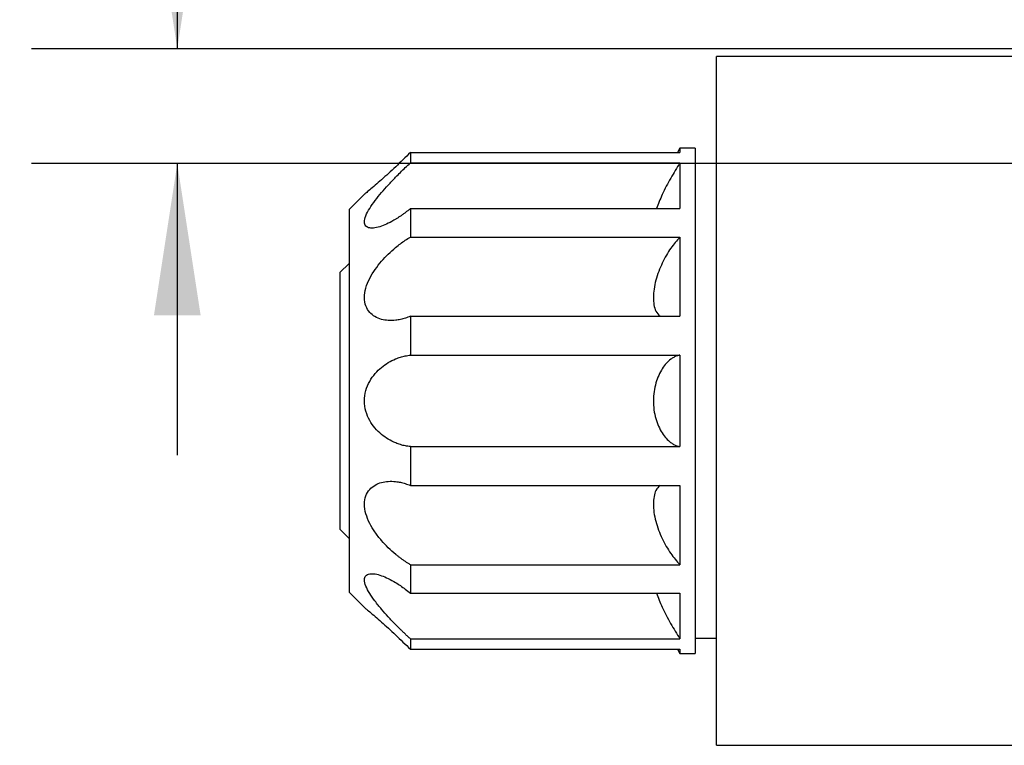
# Model space of a CAD drawing. Header units: inches. Extents: x 0.7 to 32.2, y 0.7 to 24.8.
# Tile 4 of 18: x 7 to 9.6, y 19.8 to 21.7. Entities that reach past the tile are written whole.
import ezdxf

# ---------------------------------------------------------------- set-up
doc = ezdxf.new("R2010")
doc.units = ezdxf.units.IN
doc.header["$LTSCALE"] = 3
doc.header["$MEASUREMENT"] = 0
doc.linetypes.add('SLD-Solid', pattern=[0])
doc.layers.add('DIMENSIONS', color=140, linetype='SLD-Solid', lineweight=25)
doc.styles.add('SLDTEXTSTYLE0', font='TXT', dxfattribs={"width": 0.7})
doc.dimstyles.new('SLDDIMSTYLE4', dxfattribs={"dimtxt": 0.254883, "dimasz": 0.39, "dimexe": 0, "dimexo": 0.0625, "dimgap": 0.063721, "dimtad": 0, "dimtih": 1, "dimtoh": 1, "dimrnd": 1e-09, "dimzin": 0, "dimdsep": 46, "dimtxsty": 'SLDTEXTSTYLE0', "dimsah": 1, "dimcen": 0.09, "dimadec": 0, "dimazin": 0, "dimtfac": 1, "dimtmove": 0, "dimatfit": 0, "dimfxl": 0, "dimfrac": 2, "dimtolj": 1, "dimtzin": 12, "dimarcsym": 0})

# ---------------------------------------------------------------- blocks, each defined once
blk = doc.blocks.new('_D_10')
at = {"layer": 'DIMENSIONS'}
for p, q in [((5.7001, 22.7781), (5.6145, 22.7781)), ((5.6145, 22.7781), (5.6145, 22.373)), ((6.2454, 22.7781), (6.331, 22.7781)), ((6.331, 22.7781), (6.331, 22.373)), ((6.7051, 22.7781), (7.4551, 22.7781)), ((7.4551, 22.7781), (7.4551, 21.597)), ((5.6145, 22.373), (5.7001, 22.373)), ((6.331, 22.373), (6.2454, 22.373)), ((10.6604, 21.597), (7.0801, 21.597)), ((11.1014, 21.3017), (7.0801, 21.3017)), ((7.4551, 21.3017), (7.4551, 20.5517))]:
    blk.add_line(p, q, dxfattribs=at)
for points in [[(7.4551, 21.597), (7.5151, 21.987), (7.3951, 21.987)], [(7.4551, 21.3017), (7.3951, 20.9117), (7.5151, 20.9117)]]:
    blk.add_solid(points, dxfattribs=at)
at = {"layer": 'DIMENSIONS', "char_height": 0.25, "attachment_point": 1, "style": 'SLDTEXTSTYLE0'}
for s, insert in [('0.30', (5.5941, 23.1574)), ('7.5', (5.7001, 22.6952))]:
    blk.add_mtext(s, dxfattribs=dict(at, insert=insert))

msp = doc.modelspace()

# ---------------------------------------------------------------- linework, layer by layer
for p, q in [((10.8104, 21.5773), (8.8419, 21.5773)), ((8.8419, 19.8056), (8.8419, 21.5773)), ((8.0545, 21.3303), (8.0545, 21.3035)), ((8.0545, 21.3303), (8.7475, 21.3303)), ((8.7475, 21.3411), (8.7413, 21.3303)), ((8.7868, 21.3411), (8.7475, 21.3411)), ((8.7475, 21.3411), (8.7475, 21.3303)), ((8.7868, 21.3411), (8.7868, 20.0418)), ((8.0545, 21.3035), (8.7475, 21.3035)), ((8.7475, 21.3035), (8.7475, 21.1859)), ((8.8419, 21.3017), (8.7868, 21.3017)), ((7.9364, 21.223), (7.8971, 21.1836)), ((7.8971, 21.1836), (7.8971, 20.1993)), ((8.0545, 21.1859), (8.0545, 21.1127)), ((8.0545, 21.1859), (8.7475, 21.1859)), ((8.0545, 21.1127), (8.7475, 21.1127)), ((8.7475, 21.1127), (8.7475, 20.909)), ((7.8971, 21.0452), (7.8734, 21.0216)), ((7.8734, 21.0216), (7.8734, 20.3613)), ((8.0545, 20.909), (8.0545, 20.8091)), ((8.0545, 20.909), (8.7475, 20.909)), ((8.0545, 20.8091), (8.7475, 20.8091)), ((8.7475, 20.8091), (8.7475, 20.5738)), ((8.0545, 20.5738), (8.7475, 20.5738)), ((8.0545, 20.5738), (8.0545, 20.4739)), ((8.0545, 20.4739), (8.7475, 20.4739)), ((8.7475, 20.4739), (8.7475, 20.2701)), ((7.8734, 20.3613), (7.8971, 20.3376)), ((8.0545, 20.2701), (8.0545, 20.197)), ((8.0545, 20.2701), (8.7475, 20.2701)), ((7.8971, 20.1993), (7.9364, 20.1599)), ((8.0545, 20.197), (8.7475, 20.197)), ((8.7475, 20.197), (8.7475, 20.0794)), ((8.0545, 20.0794), (8.0545, 20.0526)), ((8.0545, 20.0794), (8.7475, 20.0794)), ((8.7868, 20.0812), (8.8419, 20.0812)), ((8.0545, 20.0526), (8.7475, 20.0526)), ((8.7413, 20.0526), (8.7475, 20.0418)), ((8.7475, 20.0526), (8.7475, 20.0418)), ((8.7475, 20.0418), (8.7868, 20.0418)), ((8.8419, 19.8056), (10.8104, 19.8056))]:
    msp.add_line(p, q)
for points, knots in [([(8.0545, 21.3303), (8.0418, 21.3178), (8.0164, 21.2928), (7.9797, 21.2595), (7.9525, 21.2362), (7.9396, 21.2256), (7.9352, 21.2219), (7.9364, 21.2229), (7.9364, 21.223)], [0, 0, 0, 0, 0.249066, 0.499055, 0.748764, 0.87435, 0.999583, 1, 1, 1, 1]), ([(8.0545, 21.1859), (8.0524, 21.1841), (8.048, 21.1806), (8.0416, 21.1757), (8.0352, 21.1711), (8.029, 21.1667), (8.0228, 21.1626), (8.0122, 21.156), (7.9978, 21.148), (7.9797, 21.1403), (7.9634, 21.1359), (7.9492, 21.1355), (7.9391, 21.14), (7.9351, 21.1508), (7.939, 21.1671), (7.9493, 21.1864), (7.9635, 21.2068), (7.9799, 21.227), (7.9976, 21.2471), (8.0141, 21.2644), (8.0289, 21.2793), (8.0416, 21.2916), (8.0502, 21.2995), (8.0545, 21.3035)], [0, 0, 0, 0, 0.021425, 0.042541, 0.063379, 0.083969, 0.104342, 0.124528, 0.188995, 0.249522, 0.314876, 0.374681, 0.437336, 0.499816, 0.562396, 0.625066, 0.687752, 0.750079, 0.810536, 0.874939, 0.915664, 0.957268, 1, 1, 1, 1]), ([(8.7475, 21.3035), (8.7396, 21.2907), (8.7239, 21.2649), (8.7016, 21.2229), (8.6918, 21.1979), (8.6871, 21.1859)], [0, 0, 0, 0, 0.341064, 0.683136, 1, 1, 1, 1]), ([(8.0545, 20.909), (8.0524, 20.9081), (8.048, 20.9064), (8.0416, 20.9042), (8.0352, 20.9023), (8.029, 20.9008), (8.0228, 20.8996), (8.0122, 20.8982), (7.9978, 20.8977), (7.9797, 20.9007), (7.9634, 20.9073), (7.9492, 20.9186), (7.9391, 20.9347), (7.9351, 20.9566), (7.939, 20.9817), (7.9493, 21.0067), (7.9635, 21.0298), (7.9799, 21.0506), (7.9976, 21.0695), (8.0141, 21.0843), (8.0289, 21.0959), (8.0416, 21.105), (8.0502, 21.1101), (8.0545, 21.1127)], [0, 0, 0, 0, 0.021425, 0.042541, 0.063379, 0.083969, 0.104342, 0.124528, 0.188995, 0.249522, 0.314876, 0.374681, 0.437336, 0.499816, 0.562396, 0.625066, 0.687752, 0.750079, 0.810536, 0.874939, 0.915664, 0.957268, 1, 1, 1, 1]), ([(8.7475, 21.1127), (8.7396, 21.1038), (8.7238, 21.0859), (8.7015, 21.0469), (8.687, 21.0094), (8.6805, 20.979), (8.6787, 20.9572), (8.6804, 20.9379), (8.6855, 20.9194), (8.6926, 20.9128), (8.6967, 20.909)], [0, 0, 0, 0, 0.17515, 0.350819, 0.526716, 0.615312, 0.703542, 0.791954, 0.88072, 1, 1, 1, 1]), ([(8.0545, 20.5738), (8.0524, 20.5741), (8.048, 20.5745), (8.0416, 20.5756), (8.0352, 20.5771), (8.029, 20.5788), (8.0228, 20.5809), (8.0122, 20.585), (7.9978, 20.5922), (7.9797, 20.605), (7.9634, 20.6208), (7.9492, 20.6408), (7.9391, 20.6643), (7.9351, 20.6914), (7.939, 20.7185), (7.9493, 20.7424), (7.9635, 20.7622), (7.9799, 20.778), (7.9976, 20.7906), (8.0141, 20.7989), (8.0289, 20.8042), (8.0416, 20.8075), (8.0502, 20.8085), (8.0545, 20.8091)], [0, 0, 0, 0, 0.021425, 0.042541, 0.063379, 0.083969, 0.104342, 0.124528, 0.188995, 0.249522, 0.314876, 0.374681, 0.437336, 0.499816, 0.562396, 0.625066, 0.687752, 0.750079, 0.810536, 0.874939, 0.915664, 0.957268, 1, 1, 1, 1]), ([(8.7475, 20.8091), (8.7461, 20.8088), (8.7434, 20.8083), (8.7394, 20.8071), (8.7355, 20.8055), (8.7316, 20.8035), (8.7278, 20.8012), (8.7213, 20.7966), (8.7126, 20.7885), (8.702, 20.7746), (8.6928, 20.7578), (8.6854, 20.7378), (8.6805, 20.7157), (8.6787, 20.6919), (8.6803, 20.6681), (8.6851, 20.6459), (8.6925, 20.6257), (8.7017, 20.6088), (8.7123, 20.5947), (8.7223, 20.5853), (8.7315, 20.5793), (8.7394, 20.5756), (8.7447, 20.5744), (8.7475, 20.5738)], [0, 0, 0, 0, 0.021414, 0.042474, 0.063235, 0.08375, 0.104072, 0.12425, 0.18798, 0.248824, 0.312665, 0.37375, 0.436366, 0.498724, 0.561211, 0.623947, 0.685219, 0.749261, 0.810452, 0.874576, 0.915446, 0.95711, 1, 1, 1, 1]), ([(8.0545, 20.2701), (8.0524, 20.2714), (8.048, 20.274), (8.0416, 20.2781), (8.0352, 20.2825), (8.029, 20.287), (8.0228, 20.2918), (8.0122, 20.3003), (7.9978, 20.3132), (7.9797, 20.3324), (7.9634, 20.3533), (7.9492, 20.3765), (7.9391, 20.4011), (7.9351, 20.4262), (7.939, 20.4481), (7.9493, 20.4645), (7.9635, 20.4756), (7.9799, 20.4822), (7.9976, 20.4851), (8.0141, 20.4847), (8.0289, 20.4822), (8.0416, 20.4789), (8.0502, 20.4756), (8.0545, 20.4739)], [0, 0, 0, 0, 0.021425, 0.042541, 0.063379, 0.083969, 0.104342, 0.124528, 0.188995, 0.249522, 0.314876, 0.374681, 0.437336, 0.499816, 0.562396, 0.625066, 0.687752, 0.750079, 0.810536, 0.874939, 0.915664, 0.957268, 1, 1, 1, 1]), ([(8.6967, 20.4739), (8.6927, 20.4703), (8.6856, 20.4639), (8.6805, 20.4457), (8.6787, 20.4266), (8.6803, 20.4047), (8.6867, 20.3743), (8.7012, 20.3366), (8.7236, 20.2973), (8.7395, 20.2792), (8.7475, 20.2701)], [0, 0, 0, 0, 0.11626, 0.204831, 0.293037, 0.381424, 0.470165, 0.646547, 0.823202, 1, 1, 1, 1]), ([(8.0545, 20.0794), (8.0524, 20.0814), (8.048, 20.0853), (8.0416, 20.0914), (8.0352, 20.0975), (8.029, 20.1036), (8.0228, 20.1097), (8.0122, 20.1204), (7.9978, 20.1356), (7.9797, 20.1561), (7.9634, 20.1763), (7.9492, 20.1966), (7.9391, 20.2157), (7.9351, 20.232), (7.939, 20.2428), (7.9493, 20.2474), (7.9635, 20.2469), (7.9799, 20.2425), (7.9976, 20.2349), (8.0141, 20.2259), (8.0289, 20.2163), (8.0416, 20.2073), (8.0502, 20.2005), (8.0545, 20.197)], [0, 0, 0, 0, 0.021425, 0.042541, 0.063379, 0.083969, 0.104342, 0.124528, 0.188995, 0.249522, 0.314876, 0.374681, 0.437336, 0.499816, 0.562396, 0.625066, 0.687752, 0.750079, 0.810536, 0.874939, 0.915664, 0.957268, 1, 1, 1, 1]), ([(8.6871, 20.197), (8.6917, 20.1852), (8.7014, 20.1604), (8.7237, 20.1184), (8.7395, 20.0924), (8.7475, 20.0794)], [0, 0, 0, 0, 0.311795, 0.655759, 1, 1, 1, 1]), ([(7.9364, 20.1599), (7.9372, 20.1593), (7.9387, 20.1581), (7.9529, 20.1463), (7.9794, 20.1237), (8.0163, 20.0901), (8.0418, 20.0651), (8.0545, 20.0526)], [0, 0, 0, 0, 0.1250091, 0.2506225, 0.5000838, 0.7498135, 1, 1, 1, 1])]:
    msp.add_open_spline(points, degree=3, knots=knots)

# ---------------------------------------------------------------- dimensions: what is measured, and where the dimension line sits
at = {"layer": 'DIMENSIONS'}
dim = msp.add_linear_dim(base=(7.4551, 21.3017), p1=(10.8104, 21.597), p2=(11.2514, 21.3017), angle=90, dimstyle='SLDDIMSTYLE4', dxfattribs=at)
dim.commit()
dim.dimension.update_dxf_attribs({"geometry": '_D_10', "text_midpoint": (7.4551, 22.7781), "dimtype": 160})

doc.saveas('drawing.dxf')
